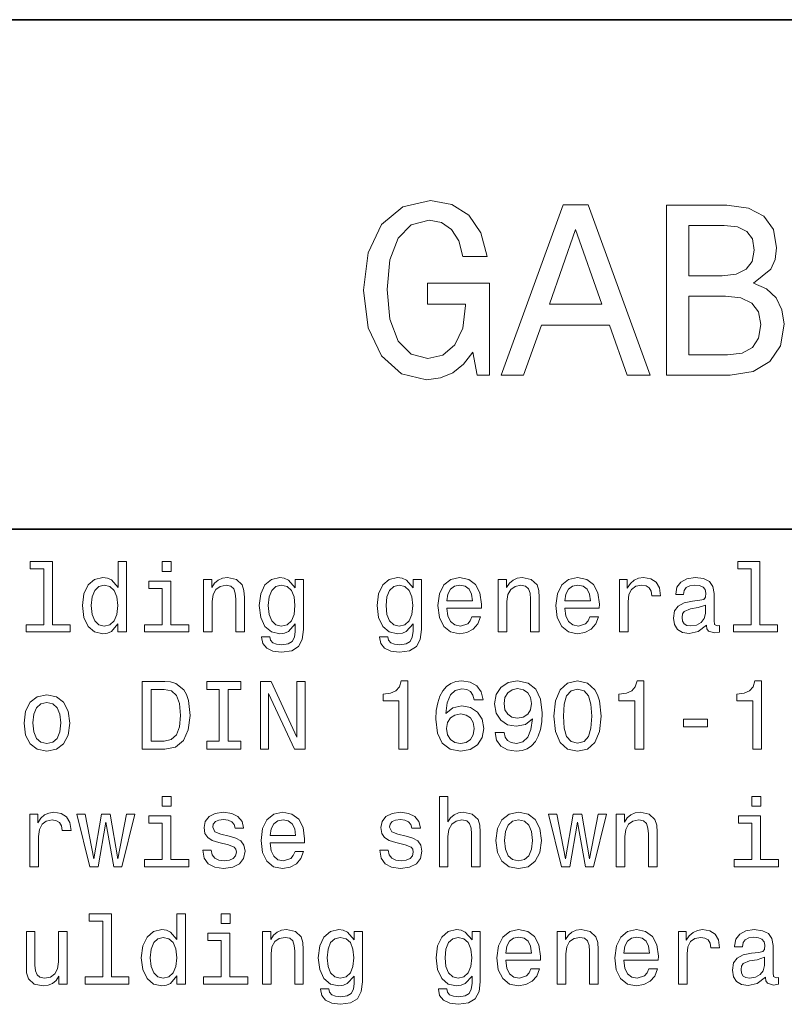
# Model space of a CAD drawing. Extents: x 0 to 210, y 0 to 297.
# Tile 3 of 10: x 30 to 53, y 31 to 60. Entities that reach past the tile are written whole.
import ezdxf

# ---------------------------------------------------------------- set-up
doc = ezdxf.new("R2010")
doc.units = 0

msp = doc.modelspace()

# ---------------------------------------------------------------- linework, layer by layer
at = {"color": 7, "lineweight": 35}
for p, q in [((10, 60), (140, 60)), ((10, 45), (200, 45))]:
    msp.add_line(p, q, dxfattribs=at)
at = {"color": 7, "lineweight": 13}
for points in [[(43.48703, 50.208244), (43.609509, 49.538216), (43.969742, 49.538216), (43.969742, 52.239944), (42.146973, 52.239944), (42.146973, 51.627552), (43.270893, 51.627552), (43.270893, 51.584324), (43.184437, 50.921501), (42.953892, 50.431587), (42.600864, 50.121788), (42.161385, 50.020924), (41.671471, 50.150608), (41.289627, 50.539658), (41.04467, 51.180866), (40.958214, 52.05983), (41.037464, 52.931587), (41.282421, 53.5728), (41.671471, 53.961845), (42.197407, 54.098736), (42.557636, 54.026688), (42.853027, 53.824959), (43.069164, 53.486343), (43.191643, 53.032452), (43.9049, 53.032452), (43.717579, 53.724094), (43.364552, 54.242828), (42.867435, 54.55983), (42.240635, 54.675102), (41.419308, 54.494987), (40.799713, 53.969051), (40.403458, 53.140522), (40.266571, 52.038216), (40.403458, 50.928707), (40.799713, 50.100174), (41.383286, 49.574238), (42.118156, 49.401329), (42.52882, 49.458965), (42.896255, 49.603058), (43.213257, 49.855217)], [(44.315563, 49.538216), (44.978386, 49.538216), (45.504322, 51.007957), (47.5, 51.007957), (48.025936, 49.538216), (48.703171, 49.538216), (46.873199, 54.545422), (46.138329, 54.545422)], [(51.743515, 52.239944), (52.247841, 52.657814), (52.377522, 52.938793), (52.42075, 53.284615), (52.327087, 53.824959), (52.046112, 54.214008), (51.59222, 54.451759), (50.958214, 54.538216), (49.178673, 54.538216), (49.178673, 49.538216), (51.059078, 49.538216), (51.729107, 49.63908), (52.226227, 49.934471), (52.536022, 50.402767), (52.644093, 51.036774), (52.57925, 51.461845), (52.406342, 51.814873), (52.125359, 52.074238)], [(50.821327, 52.463287), (49.841499, 52.463287), (49.841499, 53.940231), (50.878963, 53.940231), (51.268013, 53.897003), (51.541786, 53.767323), (51.707493, 53.54398), (51.765129, 53.212566), (51.700287, 52.881157), (51.527378, 52.650608), (51.231987, 52.506516)], [(45.734871, 51.62035), (46.505764, 53.824959), (47.276657, 51.62035)], [(50.979828, 50.1362), (49.841499, 50.1362), (49.841499, 51.858101), (50.914986, 51.858101), (51.368877, 51.807667), (51.693085, 51.656372), (51.887608, 51.397007), (51.95245, 51.022366), (51.887608, 50.62611), (51.707493, 50.352337), (51.4049, 50.18663)], [(30.858788, 43.830692), (30.858788, 42.188042), (30.337175, 42.188042), (30.337175, 41.974785), (31.631123, 41.974785), (31.631123, 42.188042), (31.112391, 42.188042), (31.112391, 44.043949), (30.461094, 44.043949), (30.461094, 43.830692)], [(33.040344, 42.213978), (33.040344, 41.974785), (33.293945, 41.974785), (33.293945, 44.043949), (33.043228, 44.043949), (33.043228, 43.286022), (32.850143, 43.505043), (32.731987, 43.556919), (32.596542, 43.577091), (32.351585, 43.519455), (32.161385, 43.35807), (32.037464, 43.098705), (31.994236, 42.75), (32.037464, 42.401299), (32.161385, 42.13905), (32.351585, 41.974785), (32.596542, 41.920029), (32.731987, 41.940205), (32.853027, 41.992077)], [(34.60807, 44.043949), (34.340057, 44.043949), (34.340057, 43.755764), (34.60807, 43.755764)], [(51.677238, 43.830692), (51.677238, 42.188042), (51.155624, 42.188042), (51.155624, 41.974785), (52.449574, 41.974785), (52.449574, 42.188042), (51.930843, 42.188042), (51.930843, 44.043949), (51.279545, 44.043949), (51.279545, 43.830692)], [(35.559078, 41.974785), (35.812683, 41.974785), (35.812683, 42.868156), (35.838615, 43.072769), (35.922192, 43.222622), (36.051872, 43.314842), (36.224785, 43.349426), (36.363113, 43.320606), (36.44957, 43.242798), (36.492798, 43.113113), (36.507206, 42.940201), (36.507206, 41.974785), (36.760807, 41.974785), (36.760807, 42.992077), (36.749283, 43.196686), (36.697407, 43.366714), (36.527378, 43.522335), (36.262249, 43.577091), (36.115273, 43.556919), (35.991356, 43.502163), (35.884727, 43.409943), (35.801155, 43.286022), (35.801155, 43.522335), (35.559078, 43.522335)], [(38.498558, 42.043949), (38.498558, 43.522335), (38.256485, 43.522335), (38.256485, 43.271614), (38.05764, 43.499279), (37.9366, 43.556919), (37.801155, 43.577091), (37.556198, 43.519455), (37.365997, 43.35807), (37.242077, 43.098705), (37.198849, 42.75), (37.242077, 42.398415), (37.365997, 42.13905), (37.556198, 41.974785), (37.801155, 41.920029), (37.939484, 41.940205), (38.054756, 41.992077), (38.256485, 42.211098), (38.256485, 41.992077), (38.233429, 41.819164), (38.170029, 41.695248), (38.048992, 41.623199), (37.867435, 41.597263), (37.708935, 41.614555), (37.596542, 41.657784), (37.530258, 41.732712), (37.510086, 41.833576), (37.265129, 41.833576), (37.265129, 41.822048), (37.302597, 41.637608), (37.41787, 41.499279), (37.602306, 41.409943), (37.853027, 41.378242), (38.15274, 41.421471), (38.351585, 41.542507), (38.463978, 41.752884)], [(41.9683, 42.043949), (41.9683, 43.522335), (41.726227, 43.522335), (41.726227, 43.271614), (41.527382, 43.499279), (41.406342, 43.556919), (41.270897, 43.577091), (41.02594, 43.519455), (40.835739, 43.35807), (40.711819, 43.098705), (40.668591, 42.75), (40.711819, 42.398415), (40.835739, 42.13905), (41.02594, 41.974785), (41.270897, 41.920029), (41.409225, 41.940205), (41.524498, 41.992077), (41.726227, 42.211098), (41.726227, 41.992077), (41.703171, 41.819164), (41.639771, 41.695248), (41.518734, 41.623199), (41.337177, 41.597263), (41.178677, 41.614555), (41.066284, 41.657784), (41, 41.732712), (40.979828, 41.833576), (40.734871, 41.833576), (40.734871, 41.822048), (40.772339, 41.637608), (40.887611, 41.499279), (41.072048, 41.409943), (41.322769, 41.378242), (41.622482, 41.421471), (41.821327, 41.542507), (41.93372, 41.752884)], [(42.720467, 42.675072), (43.734875, 42.675072), (43.737755, 42.793228), (43.691647, 43.124641), (43.564846, 43.372478), (43.363117, 43.522335), (43.095104, 43.577091), (42.832855, 43.519455), (42.631126, 43.35807), (42.501442, 43.095821), (42.455334, 42.75), (42.498562, 42.395535), (42.628242, 42.136169), (42.827095, 41.974785), (43.08646, 41.920029), (43.311241, 41.957493), (43.495682, 42.055477), (43.631126, 42.211098), (43.708939, 42.418591), (43.458218, 42.418591), (43.406342, 42.303314), (43.331413, 42.216858), (43.11816, 42.147694), (42.953896, 42.179398), (42.829975, 42.280262), (42.749283, 42.444527), (42.720467, 42.666428)], [(44.233433, 41.974785), (44.487034, 41.974785), (44.487034, 42.868156), (44.512974, 43.072769), (44.596546, 43.222622), (44.726227, 43.314842), (44.899139, 43.349426), (45.037468, 43.320606), (45.123924, 43.242798), (45.167152, 43.113113), (45.181561, 42.940201), (45.181561, 41.974785), (45.435162, 41.974785), (45.435162, 42.992077), (45.423634, 43.196686), (45.371761, 43.366714), (45.201733, 43.522335), (44.936604, 43.577091), (44.789627, 43.556919), (44.66571, 43.502163), (44.559082, 43.409943), (44.47551, 43.286022), (44.47551, 43.522335), (44.233433, 43.522335)], [(46.190205, 42.675072), (47.204617, 42.675072), (47.207497, 42.793228), (47.161388, 43.124641), (47.034588, 43.372478), (46.832859, 43.522335), (46.564846, 43.577091), (46.302597, 43.519455), (46.100868, 43.35807), (45.971188, 43.095821), (45.925076, 42.75), (45.968304, 42.395535), (46.097988, 42.136169), (46.296833, 41.974785), (46.556202, 41.920029), (46.780983, 41.957493), (46.965424, 42.055477), (47.100868, 42.211098), (47.17868, 42.418591), (46.927959, 42.418591), (46.876083, 42.303314), (46.801155, 42.216858), (46.587902, 42.147694), (46.423634, 42.179398), (46.299717, 42.280262), (46.219025, 42.444527), (46.190205, 42.666428)], [(47.798275, 41.974785), (48.05188, 41.974785), (48.05188, 42.859512), (48.077816, 43.072769), (48.155624, 43.225506), (48.282425, 43.317726), (48.452454, 43.349426), (48.579254, 43.32925), (48.674355, 43.271614), (48.731995, 43.173634), (48.752167, 43.041069), (49.008652, 43.041069), (48.974068, 43.274498), (48.878967, 43.441643), (48.720467, 43.542507), (48.504326, 43.577091), (48.357353, 43.554035), (48.230553, 43.496399), (48.11816, 43.398415), (48.028824, 43.26585), (48.028824, 43.522335), (47.798275, 43.522335)], [(50.357353, 42.176514), (50.357353, 42.16787), (50.371765, 42.069885), (50.414989, 42.000721), (50.596546, 41.945965), (50.737759, 41.969021), (50.737759, 42.164986), (50.677238, 42.156342), (50.596546, 42.193806), (50.582138, 42.309078), (50.582138, 43.110233), (50.547554, 43.314842), (50.44669, 43.458935), (50.270897, 43.545391), (50.02306, 43.577091), (49.780987, 43.542507), (49.60231, 43.444527), (49.489918, 43.291786), (49.452454, 43.090057), (49.452454, 43.072769), (49.680122, 43.072769), (49.700294, 43.193806), (49.763695, 43.280262), (49.867439, 43.332134), (50.014416, 43.352306), (50.155624, 43.337898), (50.256489, 43.29467), (50.317009, 43.219742), (50.337181, 43.115993), (50.325653, 42.994957), (50.279545, 42.934441), (50.164272, 42.905621), (49.948132, 42.882565), (49.700294, 42.830692), (49.524502, 42.738472), (49.420753, 42.594383), (49.389053, 42.381126), (49.417873, 42.190922), (49.50721, 42.049713), (49.651302, 41.960377), (49.850151, 41.928677), (50.11816, 41.989193)], [(32.639771, 43.349426), (32.806915, 43.309078), (32.933716, 43.196686), (33.008644, 43.009369), (33.037464, 42.75), (33.008644, 42.487755), (32.933716, 42.300434), (32.806915, 42.185158), (32.639771, 42.147694), (32.48127, 42.185158), (32.360229, 42.300434), (32.279541, 42.490635), (32.253601, 42.75), (32.279541, 43.006485), (32.360229, 43.193806), (32.48127, 43.309078)], [(34.599426, 42.188042), (34.599426, 43.470463), (33.948128, 43.470463), (33.948128, 43.254322), (34.345821, 43.254322), (34.345821, 42.188042), (33.827087, 42.188042), (33.827087, 41.974785), (35.123917, 41.974785), (35.123917, 42.188042)], [(37.461098, 42.75), (37.487034, 43.006485), (37.564842, 43.196686), (37.685883, 43.309078), (37.847263, 43.349426), (38.017292, 43.309078), (38.144093, 43.196686), (38.221901, 43.006485), (38.250721, 42.75), (38.221901, 42.487755), (38.144093, 42.300434), (38.017292, 42.185158), (37.847263, 42.147694), (37.685883, 42.185158), (37.564842, 42.300434), (37.487034, 42.490635)], [(40.93084, 42.75), (40.956776, 43.006485), (41.034584, 43.196686), (41.155624, 43.309078), (41.317005, 43.349426), (41.487034, 43.309078), (41.613834, 43.196686), (41.691643, 43.006485), (41.720463, 42.75), (41.691643, 42.487755), (41.613834, 42.300434), (41.487034, 42.185158), (41.317005, 42.147694), (41.155624, 42.185158), (41.034584, 42.300434), (40.956776, 42.490635)], [(42.720467, 42.888329), (42.752167, 43.087177), (42.829975, 43.23415), (42.948128, 43.323486), (43.103748, 43.355186), (43.256489, 43.323486), (43.374641, 43.23415), (43.44669, 43.087177), (43.472626, 42.888329)], [(46.190205, 42.888329), (46.221905, 43.087177), (46.299717, 43.23415), (46.417873, 43.323486), (46.57349, 43.355186), (46.726231, 43.323486), (46.844383, 43.23415), (46.916431, 43.087177), (46.942368, 42.888329)], [(50.328537, 42.516571), (50.293953, 42.366714), (50.201736, 42.251442), (50.063408, 42.176514), (49.893375, 42.150578), (49.783867, 42.164986), (49.706059, 42.211098), (49.657066, 42.291786), (49.642658, 42.404179), (49.654182, 42.505043), (49.700294, 42.577091), (49.884731, 42.657784), (50.11816, 42.692364), (50.328537, 42.761528)], [(34.41787, 40.519455), (33.752159, 40.519455), (33.752159, 38.519455), (34.41787, 38.519455), (34.731987, 38.582855), (34.965416, 38.77594), (35.109512, 39.090061), (35.161385, 39.519455), (35.115273, 39.957497), (35.057636, 40.130405), (34.976944, 40.268734), (34.743515, 40.456055), (34.590778, 40.502163)], [(36.023056, 38.761528), (35.654179, 38.761528), (35.654179, 38.519455), (36.657059, 38.519455), (36.657059, 38.761528), (36.288185, 38.761528), (36.288185, 40.277382), (36.657059, 40.277382), (36.657059, 40.519455), (35.654179, 40.519455), (35.654179, 40.277382), (36.023056, 40.277382)], [(37.233429, 38.519455), (37.472626, 38.519455), (37.472626, 40.159225), (38.239197, 38.519455), (38.547554, 38.519455), (38.547554, 40.519455), (38.305477, 40.519455), (38.305477, 38.879684), (37.547554, 40.519455), (37.233429, 40.519455)], [(41.308357, 38.519455), (41.57061, 38.519455), (41.57061, 40.533863), (41.374641, 40.533863), (41.322769, 40.35807), (41.219025, 40.239918), (41.060524, 40.170753), (40.841499, 40.147697), (40.841499, 39.943085), (41.308357, 39.943085)], [(43.786747, 39.980549), (43.731991, 40.213978), (43.60519, 40.38689), (43.409225, 40.496399), (43.155624, 40.533863), (42.985596, 40.513691), (42.838619, 40.458935), (42.708939, 40.369598), (42.599426, 40.242798), (42.51297, 40.084297), (42.44957, 39.891212), (42.409225, 39.663548), (42.397697, 39.407063), (42.44381, 38.997841), (42.585018, 38.701012), (42.812683, 38.522335), (43.123924, 38.461819), (43.403461, 38.513691), (43.616718, 38.649139), (43.755047, 38.862396), (43.804039, 39.133289), (43.755047, 39.407063), (43.622482, 39.617439), (43.41787, 39.750004), (43.164268, 39.796112), (42.890495, 39.738476), (42.685883, 39.574211), (42.729111, 39.891212), (42.821327, 40.118877), (42.96254, 40.254326), (43.158504, 40.300434), (43.302597, 40.277382), (43.412106, 40.216862), (43.484154, 40.115997), (43.521618, 39.980549)], [(44.138332, 39.015133), (44.181561, 38.787468), (44.305481, 38.611675), (44.501446, 38.502163), (44.760811, 38.461819), (44.93084, 38.481991), (45.083576, 38.533863), (45.213261, 38.623199), (45.322769, 38.750004), (45.409225, 38.908504), (45.472626, 39.104469), (45.51009, 39.329254), (45.524498, 39.588619), (45.47551, 39.994961), (45.334297, 40.29179), (45.109512, 40.470463), (44.801155, 40.533863), (44.518734, 40.481991), (44.305481, 40.343662), (44.167152, 40.130405), (44.12104, 39.862396), (44.167152, 39.585739), (44.302597, 39.375362), (44.504326, 39.242798), (44.760811, 39.19957), (45.031704, 39.254326), (45.236317, 39.421471), (45.190205, 39.101589), (45.097988, 38.87392), (44.956776, 38.738476), (44.763691, 38.695248), (44.613838, 38.71542), (44.504326, 38.77882), (44.432281, 38.879684), (44.403461, 39.015133)], [(44.400581, 39.865276), (44.429398, 40.043949), (44.51009, 40.185162), (44.63689, 40.274498), (44.801155, 40.306198), (44.971184, 40.274498), (45.100868, 40.185162), (45.181561, 40.046833), (45.213261, 39.868156), (45.181561, 39.686604), (45.100868, 39.551155), (44.968304, 39.467583), (44.792511, 39.438763), (44.63401, 39.467583), (44.51009, 39.551155), (44.429398, 39.68372)], [(45.870319, 39.496399), (45.913548, 39.043949), (46.048996, 38.721184), (46.265133, 38.525219), (46.564846, 38.461819), (46.861675, 38.525219), (47.077812, 38.721184), (47.210381, 39.043949), (47.256489, 39.496399), (47.210381, 39.945969), (47.155624, 40.124641), (47.077812, 40.271618), (46.861675, 40.467583), (46.564846, 40.533863), (46.265133, 40.467583), (46.048996, 40.268734), (45.913548, 39.945969)], [(46.146976, 39.496399), (46.170033, 39.845104), (46.242081, 40.095825), (46.371761, 40.242798), (46.564846, 40.29467), (46.755047, 40.242798), (46.884731, 40.095825), (46.956776, 39.845104), (46.979832, 39.496399), (46.956776, 39.144814), (46.884731, 38.894096), (46.755047, 38.74712), (46.564846, 38.698128), (46.371761, 38.74712), (46.242081, 38.894096), (46.170033, 39.144814)], [(48.247845, 38.519455), (48.51009, 38.519455), (48.51009, 40.533863), (48.314125, 40.533863), (48.262253, 40.35807), (48.158504, 40.239918), (48.000004, 40.170753), (47.780983, 40.147697), (47.780983, 39.943085), (48.247845, 39.943085)], [(51.717587, 38.519455), (51.979832, 38.519455), (51.979832, 40.533863), (51.783867, 40.533863), (51.731995, 40.35807), (51.628246, 40.239918), (51.469746, 40.170753), (51.250725, 40.147697), (51.250725, 39.943085), (51.717587, 39.943085)], [(30.279537, 39.29179), (30.325647, 38.940205), (30.458212, 38.68084), (30.668587, 38.519455), (30.951008, 38.464699), (31.230547, 38.519455), (31.440922, 38.677956), (31.573486, 38.937321), (31.622477, 39.29179), (31.573486, 39.643375), (31.440922, 39.905621), (31.230547, 40.064125), (30.951008, 40.121761), (30.668587, 40.064125), (30.458212, 39.90274), (30.325647, 39.643375)], [(34.397694, 40.280262), (34.616714, 40.237034), (34.766571, 40.104469), (34.855907, 39.868156), (34.884727, 39.519455), (34.853027, 39.182278), (34.763687, 38.945969), (34.61095, 38.804756), (34.397694, 38.758648), (34.020172, 38.758648), (34.020172, 40.280262)], [(30.538904, 39.29467), (30.56484, 39.554039), (30.645533, 39.741356), (30.775215, 39.856632), (30.951008, 39.896976), (31.123919, 39.856632), (31.253601, 39.74424), (31.334293, 39.554039), (31.363111, 39.29467), (31.334293, 39.032425), (31.253601, 38.84222), (31.123919, 38.726948), (30.951008, 38.689484), (30.775215, 38.726948), (30.645533, 38.84222), (30.56484, 39.032425)], [(43.524498, 39.130405), (43.492798, 38.948849), (43.412106, 38.81052), (43.282425, 38.718304), (43.12104, 38.689484), (42.951012, 38.718304), (42.821327, 38.80764), (42.737755, 38.945969), (42.711819, 39.127525), (42.740639, 39.306198), (42.821327, 39.441647), (42.953896, 39.528099), (43.132568, 39.559799), (43.288189, 39.528099), (43.412106, 39.444527), (43.492798, 39.309082)], [(49.685883, 39.179398), (50.383289, 39.179398), (50.383289, 39.407063), (49.685883, 39.407063)], [(34.60807, 37.133286), (34.340057, 37.133286), (34.340057, 36.8451), (34.60807, 36.8451)], [(42.498562, 35.064121), (42.752167, 35.064121), (42.752167, 35.957493), (42.778099, 36.162106), (42.861675, 36.311958), (42.991356, 36.404179), (43.164268, 36.438763), (43.302597, 36.409943), (43.389053, 36.332134), (43.432281, 36.20245), (43.44669, 36.029541), (43.44669, 35.064121), (43.700291, 35.064121), (43.700291, 36.081413), (43.688763, 36.286022), (43.63689, 36.456051), (43.466862, 36.611671), (43.201733, 36.666428), (43.05764, 36.646255), (42.93372, 36.591499), (42.829975, 36.505043), (42.752167, 36.386887), (42.752167, 37.133286), (42.498562, 37.133286)], [(51.956779, 37.133286), (51.688766, 37.133286), (51.688766, 36.8451), (51.956779, 36.8451)], [(30.449566, 35.064121), (30.703169, 35.064121), (30.703169, 35.948849), (30.729105, 36.162106), (30.806915, 36.314842), (30.933716, 36.407063), (31.103745, 36.438763), (31.230547, 36.418587), (31.325647, 36.36095), (31.383284, 36.26297), (31.403458, 36.130405), (31.659941, 36.130405), (31.625359, 36.363834), (31.530258, 36.530979), (31.371758, 36.631844), (31.155619, 36.666428), (31.008644, 36.643372), (30.881844, 36.585735), (30.769451, 36.487751), (30.680115, 36.355186), (30.680115, 36.611671), (30.449566, 36.611671)], [(32.45533, 35.064121), (32.685879, 36.378242), (32.916428, 35.064121), (33.158501, 35.064121), (33.538902, 36.611671), (33.293945, 36.611671), (33.037464, 35.29755), (32.809799, 36.611671), (32.559078, 36.611671), (32.331413, 35.29755), (32.074928, 36.611671), (31.832853, 36.611671), (32.213257, 35.064121)], [(34.599426, 35.277378), (34.599426, 36.559799), (33.948128, 36.559799), (33.948128, 36.343658), (34.345821, 36.343658), (34.345821, 35.277378), (33.827087, 35.277378), (33.827087, 35.064121), (35.123917, 35.064121), (35.123917, 35.277378)], [(36.317001, 35.966137), (36.072044, 36.023777), (35.890491, 36.090057), (35.829971, 36.225506), (35.847263, 36.320606), (35.907784, 36.389771), (36.005764, 36.432999), (36.146973, 36.450287), (36.282421, 36.432999), (36.38905, 36.381123), (36.458214, 36.303314), (36.48703, 36.19957), (36.734871, 36.19957), (36.734871, 36.20533), (36.691643, 36.392651), (36.573486, 36.539627), (36.38905, 36.631844), (36.146973, 36.666428), (35.902016, 36.631844), (35.723343, 36.536743), (35.610954, 36.395535), (35.57637, 36.216858), (35.602306, 36.043949), (35.682999, 35.922913), (35.815563, 35.836456), (36.008644, 35.775936), (36.291069, 35.706772), (36.463978, 35.634727), (36.510086, 35.577091), (36.527378, 35.490635), (36.501442, 35.384007), (36.432278, 35.303314), (36.319885, 35.251442), (36.170029, 35.23415), (36.011528, 35.251442), (35.896255, 35.311958), (35.818443, 35.409943), (35.786743, 35.545391), (35.541786, 35.545391), (35.58213, 35.314842), (35.700287, 35.147694), (35.887611, 35.046829), (36.146973, 35.009365), (36.41787, 35.046829), (36.616714, 35.147694), (36.737755, 35.309078), (36.780983, 35.519451), (36.749283, 35.701008), (36.659943, 35.824928), (36.51297, 35.905621)], [(37.515854, 35.764408), (38.530258, 35.764408), (38.533142, 35.882565), (38.487034, 36.213978), (38.360229, 36.461815), (38.158501, 36.611671), (37.890491, 36.666428), (37.628242, 36.608791), (37.426514, 36.447407), (37.296829, 36.185158), (37.250721, 35.839336), (37.293949, 35.484871), (37.42363, 35.225506), (37.622482, 35.064121), (37.881844, 35.009365), (38.106628, 35.046829), (38.291069, 35.144814), (38.426514, 35.300434), (38.504326, 35.507927), (38.253601, 35.507927), (38.201729, 35.392651), (38.126801, 35.306194), (37.913544, 35.23703), (37.749283, 35.268734), (37.625362, 35.369598), (37.54467, 35.533863), (37.515854, 35.755764)], [(41.521614, 35.966137), (41.276657, 36.023777), (41.095104, 36.090057), (41.034584, 36.225506), (41.051876, 36.320606), (41.112396, 36.389771), (41.210377, 36.432999), (41.351585, 36.450287), (41.487034, 36.432999), (41.593662, 36.381123), (41.662827, 36.303314), (41.691643, 36.19957), (41.939484, 36.19957), (41.939484, 36.20533), (41.896255, 36.392651), (41.778099, 36.539627), (41.593662, 36.631844), (41.351585, 36.666428), (41.106628, 36.631844), (40.927956, 36.536743), (40.815567, 36.395535), (40.780983, 36.216858), (40.806919, 36.043949), (40.887611, 35.922913), (41.020176, 35.836456), (41.213257, 35.775936), (41.495682, 35.706772), (41.668591, 35.634727), (41.714699, 35.577091), (41.731991, 35.490635), (41.706055, 35.384007), (41.63689, 35.303314), (41.524498, 35.251442), (41.374641, 35.23415), (41.216141, 35.251442), (41.100868, 35.311958), (41.023056, 35.409943), (40.991356, 35.545391), (40.746399, 35.545391), (40.786743, 35.314842), (40.9049, 35.147694), (41.092224, 35.046829), (41.351585, 35.009365), (41.622482, 35.046829), (41.821327, 35.147694), (41.942368, 35.309078), (41.985596, 35.519451), (41.953896, 35.701008), (41.864555, 35.824928), (41.717583, 35.905621)], [(44.158504, 35.836456), (44.204613, 35.484871), (44.337181, 35.225506), (44.547554, 35.064121), (44.829975, 35.009365), (45.109512, 35.064121), (45.319889, 35.222622), (45.452454, 35.481987), (45.501446, 35.836456), (45.452454, 36.188042), (45.319889, 36.450287), (45.109512, 36.608791), (44.829975, 36.666428), (44.547554, 36.608791), (44.337181, 36.447407), (44.204613, 36.188042)], [(46.334297, 35.064121), (46.564846, 36.378242), (46.795395, 35.064121), (47.037468, 35.064121), (47.417873, 36.611671), (47.172916, 36.611671), (46.916431, 35.29755), (46.688766, 36.611671), (46.438046, 36.611671), (46.210381, 35.29755), (45.953896, 36.611671), (45.711819, 36.611671), (46.092224, 35.064121)], [(47.703175, 35.064121), (47.956776, 35.064121), (47.956776, 35.957493), (47.982716, 36.162106), (48.066288, 36.311958), (48.195969, 36.404179), (48.368881, 36.438763), (48.50721, 36.409943), (48.593666, 36.332134), (48.636894, 36.20245), (48.651302, 36.029541), (48.651302, 35.064121), (48.904903, 35.064121), (48.904903, 36.081413), (48.893375, 36.286022), (48.841503, 36.456051), (48.671474, 36.611671), (48.406345, 36.666428), (48.259369, 36.646255), (48.135452, 36.591499), (48.028824, 36.499279), (47.945251, 36.375359), (47.945251, 36.611671), (47.703175, 36.611671)], [(51.948132, 35.277378), (51.948132, 36.559799), (51.296837, 36.559799), (51.296837, 36.343658), (51.69453, 36.343658), (51.69453, 35.277378), (51.1758, 35.277378), (51.1758, 35.064121), (52.47263, 35.064121), (52.47263, 35.277378)], [(37.515854, 35.977665), (37.547554, 36.176514), (37.625362, 36.323486), (37.743515, 36.412823), (37.899139, 36.444523), (38.051872, 36.412823), (38.170029, 36.323486), (38.242077, 36.176514), (38.268013, 35.977665)], [(44.41787, 35.839336), (44.44381, 36.098701), (44.524498, 36.286022), (44.654182, 36.401299), (44.829975, 36.441643), (45.002884, 36.401299), (45.132568, 36.288906), (45.213261, 36.098701), (45.242077, 35.839336), (45.213261, 35.577091), (45.132568, 35.386887), (45.002884, 35.271614), (44.829975, 35.23415), (44.654182, 35.271614), (44.524498, 35.386887), (44.44381, 35.577091)], [(32.593658, 33.464699), (32.593658, 31.822048), (32.072044, 31.822048), (32.072044, 31.608791), (33.365993, 31.608791), (33.365993, 31.822048), (32.84726, 31.822048), (32.84726, 33.677956), (32.195965, 33.677956), (32.195965, 33.464699)], [(34.775215, 31.847984), (34.775215, 31.608791), (35.028816, 31.608791), (35.028816, 33.677956), (34.778099, 33.677956), (34.778099, 32.920029), (34.585014, 33.13905), (34.466858, 33.190926), (34.331413, 33.211098), (34.086456, 33.153461), (33.896255, 32.992077), (33.772335, 32.732712), (33.729107, 32.384007), (33.772335, 32.035305), (33.896255, 31.773056), (34.086456, 31.608791), (34.331413, 31.554037), (34.466858, 31.574209), (34.587898, 31.626081)], [(36.342941, 33.677956), (36.074928, 33.677956), (36.074928, 33.389771), (36.342941, 33.389771)], [(31.54755, 33.156342), (31.293947, 33.156342), (31.293947, 32.26297), (31.265129, 32.055477), (31.181555, 31.905621), (31.051872, 31.813402), (30.881844, 31.784584), (30.746397, 31.807638), (30.659941, 31.876802), (30.61095, 31.994959), (30.599422, 32.162106), (30.599422, 33.156342), (30.345819, 33.156342), (30.345819, 32.13905), (30.354465, 31.934441), (30.409222, 31.76441), (30.576368, 31.608791), (30.844379, 31.554037), (30.988472, 31.574209), (31.112391, 31.626081), (31.219019, 31.71542), (31.305475, 31.845102), (31.305475, 31.608791), (31.54755, 31.608791)], [(36.334297, 31.822048), (36.334297, 33.104469), (35.682999, 33.104469), (35.682999, 32.888329), (36.080692, 32.888329), (36.080692, 31.822048), (35.561958, 31.822048), (35.561958, 31.608791), (36.858788, 31.608791), (36.858788, 31.822048)], [(37.293949, 31.608791), (37.547554, 31.608791), (37.547554, 32.502163), (37.573486, 32.706776), (37.657063, 32.856628), (37.786743, 32.948849), (37.959656, 32.983433), (38.097984, 32.954613), (38.184441, 32.876804), (38.227669, 32.74712), (38.242077, 32.574211), (38.242077, 31.608791), (38.495678, 31.608791), (38.495678, 32.626083), (38.484154, 32.830692), (38.432278, 33.000721), (38.262249, 33.156342), (37.99712, 33.211098), (37.850143, 33.190926), (37.726227, 33.136169), (37.619598, 33.043949), (37.536026, 32.920029), (37.536026, 33.156342), (37.293949, 33.156342)], [(40.233429, 31.677956), (40.233429, 33.156342), (39.991356, 33.156342), (39.991356, 32.905621), (39.792511, 33.133286), (39.671471, 33.190926), (39.536026, 33.211098), (39.291069, 33.153461), (39.100868, 32.992077), (38.976948, 32.732712), (38.93372, 32.384007), (38.976948, 32.032421), (39.100868, 31.773056), (39.291069, 31.608791), (39.536026, 31.554037), (39.674355, 31.574209), (39.789627, 31.626081), (39.991356, 31.845102), (39.991356, 31.626081), (39.9683, 31.453173), (39.9049, 31.329252), (39.783863, 31.257206), (39.602306, 31.23127), (39.443806, 31.24856), (39.331413, 31.291788), (39.265129, 31.366716), (39.244957, 31.467581), (39, 31.467581), (39, 31.456053), (39.037468, 31.271616), (39.15274, 31.133287), (39.337177, 31.043949), (39.587898, 31.012249), (39.887611, 31.055477), (40.086456, 31.176516), (40.198849, 31.386889)], [(43.703175, 31.677956), (43.703175, 33.156342), (43.461098, 33.156342), (43.461098, 32.905621), (43.262253, 33.133286), (43.141212, 33.190926), (43.005768, 33.211098), (42.760811, 33.153461), (42.57061, 32.992077), (42.44669, 32.732712), (42.403461, 32.384007), (42.44669, 32.032421), (42.57061, 31.773056), (42.760811, 31.608791), (43.005768, 31.554037), (43.144096, 31.574209), (43.259369, 31.626081), (43.461098, 31.845102), (43.461098, 31.626081), (43.438042, 31.453173), (43.374641, 31.329252), (43.253605, 31.257206), (43.072048, 31.23127), (42.913548, 31.24856), (42.801155, 31.291788), (42.734871, 31.366716), (42.714699, 31.467581), (42.469742, 31.467581), (42.469742, 31.456053), (42.50721, 31.271616), (42.622482, 31.133287), (42.806919, 31.043949), (43.05764, 31.012249), (43.357353, 31.055477), (43.556198, 31.176516), (43.668591, 31.386889)], [(44.455334, 32.309078), (45.469746, 32.309078), (45.472626, 32.427235), (45.426517, 32.758648), (45.299717, 33.006485), (45.097988, 33.156342), (44.829975, 33.211098), (44.567726, 33.153461), (44.365997, 32.992077), (44.236317, 32.729828), (44.190205, 32.384007), (44.233433, 32.029541), (44.363117, 31.770174), (44.561962, 31.608791), (44.821331, 31.554037), (45.046112, 31.591501), (45.230553, 31.689484), (45.365997, 31.845102), (45.44381, 32.052597), (45.193089, 32.052597), (45.141212, 31.937321), (45.066284, 31.850866), (44.853031, 31.781702), (44.688763, 31.813402), (44.564846, 31.914267), (44.484154, 32.078533), (44.455334, 32.300434)], [(45.968304, 31.608791), (46.221905, 31.608791), (46.221905, 32.502163), (46.247845, 32.706776), (46.331417, 32.856628), (46.461098, 32.948849), (46.63401, 32.983433), (46.772339, 32.954613), (46.858795, 32.876804), (46.902023, 32.74712), (46.916431, 32.574211), (46.916431, 31.608791), (47.170033, 31.608791), (47.170033, 32.626083), (47.158504, 32.830692), (47.106632, 33.000721), (46.936604, 33.156342), (46.671474, 33.211098), (46.524498, 33.190926), (46.400581, 33.136169), (46.293953, 33.043949), (46.210381, 32.920029), (46.210381, 33.156342), (45.968304, 33.156342)], [(47.925076, 32.309078), (48.939487, 32.309078), (48.942368, 32.427235), (48.896259, 32.758648), (48.769459, 33.006485), (48.56773, 33.156342), (48.299717, 33.211098), (48.037468, 33.153461), (47.835739, 32.992077), (47.706059, 32.729828), (47.659946, 32.384007), (47.703175, 32.029541), (47.832859, 31.770174), (48.031704, 31.608791), (48.291073, 31.554037), (48.515854, 31.591501), (48.700294, 31.689484), (48.835739, 31.845102), (48.913551, 32.052597), (48.66283, 32.052597), (48.610954, 31.937321), (48.536026, 31.850866), (48.322773, 31.781702), (48.158504, 31.813402), (48.034588, 31.914267), (47.953896, 32.078533), (47.925076, 32.300434)], [(49.533146, 31.608791), (49.786751, 31.608791), (49.786751, 32.493519), (49.812687, 32.706776), (49.890495, 32.859512), (50.017296, 32.951733), (50.187325, 32.983433), (50.314125, 32.963257), (50.409225, 32.905621), (50.466866, 32.80764), (50.487038, 32.675076), (50.743523, 32.675076), (50.708939, 32.908504), (50.613838, 33.075649), (50.455338, 33.176514), (50.239197, 33.211098), (50.092224, 33.188042), (49.965424, 33.130405), (49.853031, 33.032421), (49.763695, 32.899857), (49.763695, 33.156342), (49.533146, 33.156342)], [(52.092224, 31.81052), (52.092224, 31.801874), (52.106636, 31.703892), (52.14986, 31.634727), (52.331417, 31.579973), (52.47263, 31.603027), (52.47263, 31.798992), (52.412109, 31.790348), (52.331417, 31.827812), (52.317009, 31.943085), (52.317009, 32.74424), (52.282425, 32.948849), (52.181561, 33.092941), (52.005768, 33.179398), (51.757931, 33.211098), (51.515858, 33.176514), (51.337181, 33.078533), (51.224789, 32.925793), (51.187325, 32.724064), (51.187325, 32.706776), (51.414993, 32.706776), (51.435165, 32.827812), (51.498566, 32.914268), (51.60231, 32.966141), (51.749287, 32.986313), (51.890495, 32.971905), (51.99136, 32.928677), (52.05188, 32.853748), (52.072052, 32.75), (52.060524, 32.628963), (52.014416, 32.568447), (51.899143, 32.539627), (51.683002, 32.516571), (51.435165, 32.464699), (51.259373, 32.372478), (51.155624, 32.22839), (51.123924, 32.015133), (51.152744, 31.82493), (51.242081, 31.68372), (51.386173, 31.594381), (51.585022, 31.562681), (51.853031, 31.623201)], [(34.374641, 32.983433), (34.541786, 32.943085), (34.668587, 32.830692), (34.743515, 32.643372), (34.772335, 32.384007), (34.743515, 32.121761), (34.668587, 31.934441), (34.541786, 31.819166), (34.374641, 31.781702), (34.216141, 31.819166), (34.0951, 31.934441), (34.014412, 32.124641), (33.988472, 32.384007), (34.014412, 32.640491), (34.0951, 32.827812), (34.216141, 32.943085)], [(39.195969, 32.384007), (39.221905, 32.640491), (39.299713, 32.830692), (39.420753, 32.943085), (39.582134, 32.983433), (39.752163, 32.943085), (39.878963, 32.830692), (39.956772, 32.640491), (39.985592, 32.384007), (39.956772, 32.121761), (39.878963, 31.934441), (39.752163, 31.819166), (39.582134, 31.781702), (39.420753, 31.819166), (39.299713, 31.934441), (39.221905, 32.124641)], [(42.66571, 32.384007), (42.691647, 32.640491), (42.769455, 32.830692), (42.890495, 32.943085), (43.051876, 32.983433), (43.221905, 32.943085), (43.348705, 32.830692), (43.426517, 32.640491), (43.455334, 32.384007), (43.426517, 32.121761), (43.348705, 31.934441), (43.221905, 31.819166), (43.051876, 31.781702), (42.890495, 31.819166), (42.769455, 31.934441), (42.691647, 32.124641)], [(44.455334, 32.522335), (44.487034, 32.721184), (44.564846, 32.868156), (44.683002, 32.957493), (44.838619, 32.989193), (44.99136, 32.957493), (45.109512, 32.868156), (45.181561, 32.721184), (45.207497, 32.522335)], [(47.925076, 32.522335), (47.956776, 32.721184), (48.034588, 32.868156), (48.152744, 32.957493), (48.308361, 32.989193), (48.461102, 32.957493), (48.579254, 32.868156), (48.651302, 32.721184), (48.677238, 32.522335)], [(52.063408, 32.150578), (52.028824, 32.000721), (51.936607, 31.885448), (51.798279, 31.81052), (51.628246, 31.784584), (51.518738, 31.798992), (51.440929, 31.845102), (51.391937, 31.925795), (51.377529, 32.038185), (51.389053, 32.13905), (51.435165, 32.211098), (51.619602, 32.29179), (51.853031, 32.32637), (52.063408, 32.395535)]]:
    msp.add_lwpolyline(points, close=True, dxfattribs=at)

doc.saveas('drawing.dxf')
